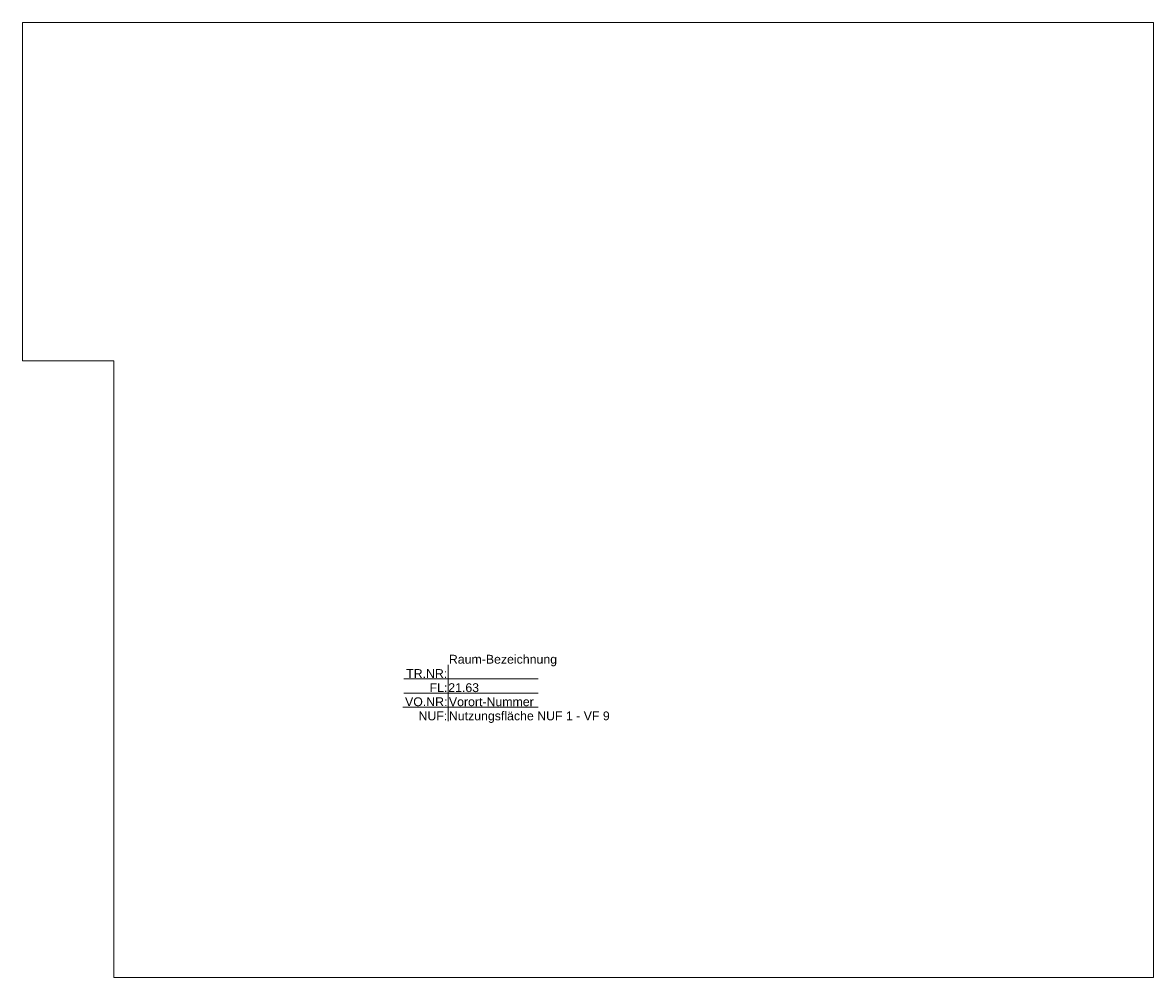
# Model space of a CAD drawing. Header units: metres. Extents: x 91.25 to 96.45, y 154.72 to 159.11.
import ezdxf

# ---------------------------------------------------------------- set-up
doc = ezdxf.new("R2010")
doc.units = ezdxf.units.M
doc.layers.add('17_STB_CAFM_Raumstempel', color=7, linetype='Continuous', lineweight=5)
doc.layers.add('18_STB_CAFM_Raumpolygon', color=6, linetype='Continuous', lineweight=5)
doc.styles.add('Arial', font='arial.ttf')
doc.styles.add('StB_Arial', font='arial.ttf')

# ---------------------------------------------------------------- blocks, each defined once
blk = doc.blocks.new('Vorlage Raumstempel Bochum')
at = {"layer": '17_STB_CAFM_Raumstempel'}
for p, q in [((0.136, 0.2552), (0.136, -0.0043)), ((-0.067, 0.1903), (0.5503, 0.1903)), ((-0.067, 0.1254), (0.5503, 0.1254)), ((-0.0723, 0.0606), (0.5503, 0.0606))]:
    blk.add_line(p, q, dxfattribs=at)
for s, style, p in [('TR.NR:', 'StB_Arial', (-0.0567, 0.1946)), ('FL:', 'Arial', (0.0508, 0.1297)), ('VO.NR:', 'StB_Arial', (-0.062, 0.0649)), ('NUF:', 'StB_Arial', (0, 0))]:
    blk.add_text(s, height=0.04054, dxfattribs=dict(at, style=style)).set_placement(p)
at = {"layer": '17_STB_CAFM_Raumstempel', "style": 'Arial'}
for tag, p in [('RAUM:NAME', (0.1397, 0.2604)), ('TRNR', (0.1397, 0.1956)), ('RAUM:BASISFLÄCHE', (0.1366, 0.1297)), ('VONR', (0.1397, 0.0649)), ('NUF', (0.1397, 0))]:
    blk.add_attdef(tag, p, '', height=0.0405, dxfattribs=at)

msp = doc.modelspace()

# ---------------------------------------------------------------- linework, layer by layer
at = {"layer": '18_STB_CAFM_Raumpolygon'}
msp.add_lwpolyline([(91.2463, 159.1065), (96.4462, 159.1065), (96.4462, 154.7168), (91.6664, 154.7169), (91.6664, 157.5519), (91.2463, 157.5519), (91.2463, 159.1065)], close=True, dxfattribs=at)

# ---------------------------------------------------------------- block references
at = {"layer": '17_STB_CAFM_Raumstempel'}
ref = msp.add_blockref('Vorlage Raumstempel Bochum', (93.0669, 155.8989), dxfattribs=at)
ref.add_attrib('NUF', 'Nutzungsfläche NUF 1 - VF 9', (93.2066, 155.8989), dxfattribs={"color": 7, "height": 0.040538, "style": 'Arial'})
ref.add_attrib('VONR', 'Vorort-Nummer', (93.2066, 155.9637), dxfattribs={"height": 0.040538, "style": 'Arial'})
ref.add_attrib('RAUM:NAME', 'Raum-Bezeichnung', (93.2066, 156.1593), dxfattribs={"height": 0.040538, "style": 'Arial'})
ref.add_attrib('RAUM:BASISFLÄCHE', '21.63', (93.2035, 156.0286), dxfattribs={"height": 0.04054, "style": 'Arial'})

doc.saveas('drawing.dxf')
